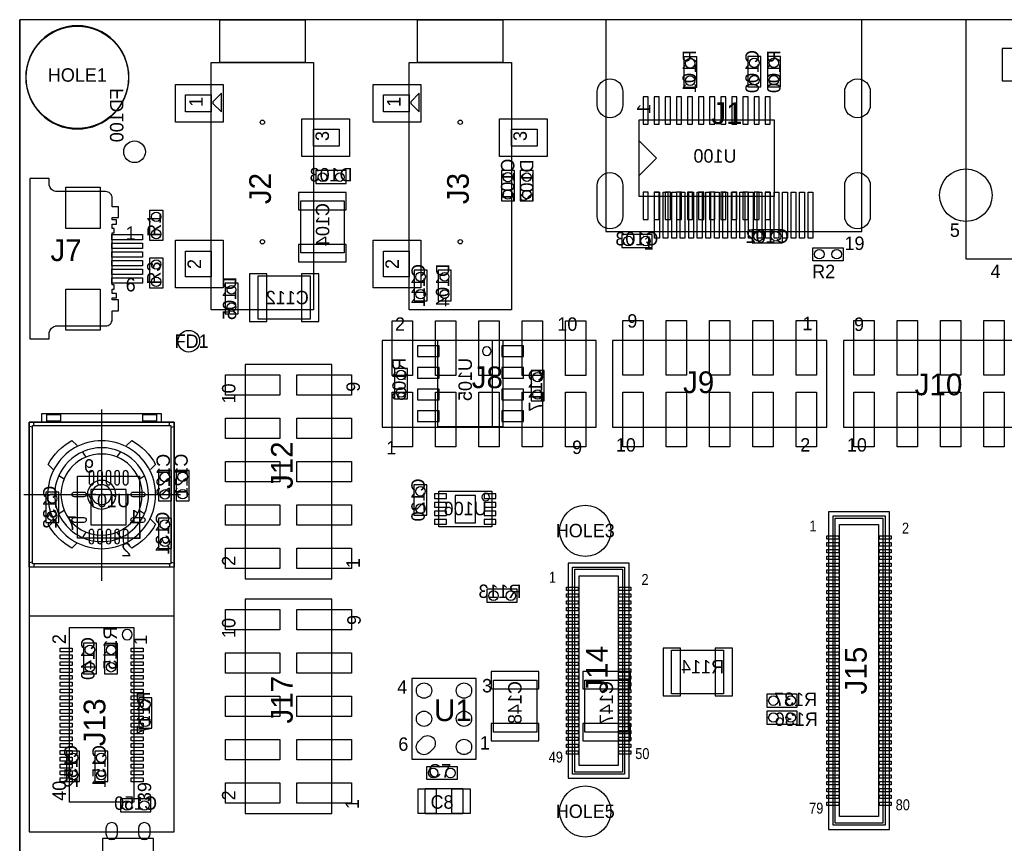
# Model space of a CAD drawing. Extents: x 0 to 123, y 7 to 99.
# Tile 2 of 5: x 0 to 58, y 51 to 99. Entities that reach past the tile are written whole.
import ezdxf
from ezdxf.enums import TextEntityAlignment as Align

# ---------------------------------------------------------------- set-up
doc = ezdxf.new("R2010")
doc.units = 0
for name, color, linetype in [('BG_OUTLINE', 3, 'CONTINUOUS'), ('PG_ASSEMBLY_BOTTOM', 30, 'CONTINUOUS'), ('PG_ASSEMBLY_TOP', 253, 'CONTINUOUS'), ('PIN_BOTTOM', 211, 'CONTINUOUS'), ('PIN_TOP', 152, 'CONTINUOUS'), ('RD_ASSEMBLY_BOTTOM', 2, 'CONTINUOUS'), ('RD_ASSEMBLY_TOP', 2, 'CONTINUOUS')]:
    doc.layers.add(name, color=color, linetype=linetype)

msp = doc.modelspace()

# ---------------------------------------------------------------- linework, layer by layer
at = {"layer": 'BG_OUTLINE'}
msp.add_lwpolyline([(0, 12.402058), (0, 99.430078)], dxfattribs=at)
msp.add_lwpolyline([(0, 12.3952), (118.11, 12.3952), (118.11, 99.42322), (0, 99.42322)], close=True, dxfattribs=at)
at = {"layer": 'PG_ASSEMBLY_BOTTOM'}
for points in [[(39.6748, 95.4786), (39.6748, 97.2566), (38.9128, 97.2566), (38.9128, 95.4786)], [(42.672, 97.282), (42.672, 95.504), (43.434, 95.504), (43.434, 97.282)], [(44.577, 95.504), (44.577, 97.282), (43.815, 97.282), (43.815, 95.504)], [(17.3609, 89.8271), (19.1389, 89.8271), (19.1389, 90.5891), (17.3609, 90.5891)], [(28.2321, 90.5891), (28.2321, 88.8111), (28.9941, 88.8111), (28.9941, 90.5891)], [(29.337, 90.5891), (29.337, 88.8111), (30.099, 88.8111), (30.099, 90.5891)], [(16.4719, 85.7631), (16.4719, 88.8111), (19.0119, 88.8111), (19.0119, 85.7631)], [(35.2806, 86.0806), (37.0586, 86.0806), (37.0586, 86.8426), (35.2806, 86.8426)], [(42.926, 86.36), (44.704, 86.36), (44.704, 87.122), (42.926, 87.122)], [(17.018, 81.8769), (13.97, 81.8769), (13.97, 84.4169), (17.018, 84.4169)], [(23.876, 82.9691), (23.876, 84.7471), (23.114, 84.7471), (23.114, 82.9691)], [(24.5237, 84.7471), (24.5237, 82.9691), (25.2857, 82.9691), (25.2857, 84.7471)], [(12.0396, 83.9851), (12.0396, 82.2071), (12.8016, 82.2071), (12.8016, 83.9851)], [(28.321, 75.569318), (24.511, 75.569318), (24.511, 80.649318), (28.321, 80.649318)], [(21.971, 78.998318), (21.971, 77.220318), (22.733, 77.220318), (22.733, 78.998318)], [(29.972, 78.871318), (29.972, 77.093318), (30.734, 77.093318), (30.734, 78.871318)], [(8.128, 73.016618), (8.128, 71.238618), (8.89, 71.238618), (8.89, 73.016618)], [(9.1694, 73.029318), (9.1694, 71.251318), (9.9314, 71.251318), (9.9314, 73.029318)], [(7.03072, 69.046598), (3.38328, 69.046598), (3.38328, 72.694038), (7.03072, 72.694038)], [(23.86584, 70.404482), (23.86584, 72.182482), (23.10384, 72.182482), (23.10384, 70.404482)], [(2.286, 69.981318), (2.286, 71.759318), (1.524, 71.759318), (1.524, 69.981318)], [(27.6606, 71.809102), (27.6606, 69.711062), (24.5618, 69.711062), (24.5618, 71.809102)], [(8.89, 68.457318), (8.89, 70.235318), (8.128, 70.235318), (8.128, 68.457318)], [(7.0358, 69.389498), (7.0358, 69.041518), (6.68782, 69.041518)], [(29.163518, 66.0654), (27.385518, 66.0654), (27.385518, 65.3034), (29.163518, 65.3034)], [(3.7338, 62.894718), (3.7338, 61.116718), (4.4958, 61.116718), (4.4958, 62.894718)], [(5.7404, 61.1124), (5.7404, 62.8904), (4.9784, 62.8904), (4.9784, 61.1124)], [(41.2496, 59.944), (38.2016, 59.944), (38.2016, 62.484), (41.2496, 62.484)], [(30.3022, 60.7314), (30.3022, 57.6834), (27.7622, 57.6834), (27.7622, 60.7314)], [(35.6616, 60.7314), (35.6616, 57.6834), (33.1216, 57.6834), (33.1216, 60.7314)], [(6.985, 59.694318), (6.985, 57.916318), (7.747, 57.916318), (7.747, 59.694318)], [(45.5676, 59.9186), (43.7896, 59.9186), (43.7896, 59.1566), (45.5676, 59.1566)], [(45.5676, 58.928), (43.7896, 58.928), (43.7896, 58.166), (45.5676, 58.166)], [(2.7432, 56.570118), (2.7432, 54.792118), (3.5052, 54.792118), (3.5052, 56.570118)], [(4.3942, 56.570118), (4.3942, 54.792118), (5.1562, 54.792118), (5.1562, 56.570118)], [(5.9055, 53.014118), (7.6835, 53.014118), (7.6835, 53.776118), (5.9055, 53.776118)], [(7.8486, 51.452018), (4.8514, 51.452018), (4.8514, 49.750218), (7.8486, 49.750218)]]:
    msp.add_lwpolyline(points, close=True, dxfattribs=at)
for points in [[(36.3093, 89.066878), (36.3093, 93.567758)], [(36.3093, 93.567758), (44.2087, 93.567758)], [(44.2087, 93.567758), (44.2087, 89.066878)], [(37.3253, 91.317318), (36.3093, 92.333318)], [(37.3253, 91.317318), (36.3093, 90.301318)], [(44.2087, 89.066878), (36.3093, 89.066878)], [(27.686, 80.649318), (27.686, 75.569318)]]:
    msp.add_lwpolyline(points, dxfattribs=at)
for points in [[(27.6225, 80.014318, 1), (27.1145, 80.014318, 1)], [(27.535886, 71.460106, 1), (27.086514, 71.460058, 1)]]:
    msp.add_lwpolyline(points, format="xyb", close=True, dxfattribs=at)
at = {"layer": 'PG_ASSEMBLY_TOP'}
for points in [[(16.72336, 96.92386), (11.72464, 96.92386), (11.72464, 99.42322), (16.72336, 99.42322)], [(28.31846, 96.92386), (23.31974, 96.92386), (23.31974, 99.42322), (28.31846, 99.42322)], [(49.349152, 99.42322), (34.348928, 99.42322), (34.348928, 87.023448), (49.349152, 87.023448)], [(68.59524, 99.430078), (55.44312, 99.430078), (55.44312, 85.429598), (68.59524, 85.429598)], [(17.22374, 82.423), (11.22426, 82.423), (11.22426, 96.92386), (17.22374, 96.92386)], [(28.81884, 82.423), (22.81936, 82.423), (22.81936, 96.92386), (28.81884, 96.92386)], [(11.22426, 94.02318), (9.72312, 94.02318), (9.72312, 95.02394), (11.22426, 95.02394)], [(11.8237, 94.02318), (11.8237, 95.123), (11.32332, 94.62262), (11.32332, 94.52356)], [(22.81936, 94.02318), (21.31822, 94.02318), (21.31822, 95.02394), (22.81936, 95.02394)], [(23.4188, 94.02318), (23.4188, 95.123), (22.91842, 94.62262), (22.91842, 94.52356)], [(18.72488, 92.0242), (17.22374, 92.0242), (17.22374, 93.02496), (18.72488, 93.02496)], [(30.31998, 92.0242), (28.81884, 92.0242), (28.81884, 93.02496), (30.31998, 93.02496)], [(7.62, 86.487), (7.62, 88.265), (8.382, 88.265), (8.382, 86.487)], [(46.482, 86.072218), (48.26, 86.072218), (48.26, 85.310218), (46.482, 85.310218)], [(8.382, 85.471), (8.382, 83.693), (7.62, 83.693), (7.62, 85.471)], [(11.22426, 84.37372), (9.72312, 84.37372), (9.72312, 85.87486), (11.22426, 85.87486)], [(22.81936, 84.37372), (21.31822, 84.37372), (21.31822, 85.87486), (22.81936, 85.87486)], [(21.2344, 75.556618), (33.782, 75.556618), (33.782, 80.636618), (21.2344, 80.636618)], [(47.2948, 80.645), (34.7472, 80.645), (34.7472, 75.565), (47.2948, 75.565)], [(60.833, 80.645), (48.2854, 80.645), (48.2854, 75.565), (60.833, 75.565)], [(18.288, 66.675), (18.288, 79.2226), (13.208, 79.2226), (13.208, 66.675)], [(1.30048, 76.352654), (8.30072, 76.352654), (8.30072, 75.852782), (1.30048, 75.852782)], [(1.588008, 76.302616), (2.388108, 76.302616), (2.388108, 75.90282), (1.588008, 75.90282)], [(7.213092, 76.302616), (8.013192, 76.302616), (8.013192, 75.90282), (7.213092, 75.90282)], [(0.550672, 75.852782), (9.050528, 75.852782), (9.050528, 67.352672), (0.550672, 67.352672)], [(9.050528, 51.852576), (9.050528, 75.852782), (0.550672, 75.852782), (0.550672, 51.852576)], [(47.399448, 70.596252), (47.399448, 51.99634), (50.979324, 51.99634), (50.979324, 70.596252)], [(50.713386, 70.360286), (50.713386, 52.232306), (47.665386, 52.232306), (47.665386, 70.360286)], [(50.332386, 69.852286), (50.332386, 52.740306), (48.046386, 52.740306), (48.046386, 69.852286)], [(32.136588, 67.592702), (32.136588, 54.992778), (35.716464, 54.992778), (35.716464, 67.592702)], [(35.450526, 67.356736), (35.450526, 55.228744), (32.402526, 55.228744), (32.402526, 67.356736)], [(35.069526, 66.848736), (35.069526, 55.736744), (32.783526, 55.736744), (32.783526, 66.848736)], [(18.288, 52.9336), (18.288, 65.4812), (13.208, 65.4812), (13.208, 52.9336)], [(2.920492, 63.812674), (6.680708, 63.812674), (6.680708, 53.59273), (2.920492, 53.59273)], [(22.987, 60.834778), (22.987, 56.115458), (26.7462, 56.115458), (26.7462, 60.834778)], [(25.6286, 54.919118), (23.8506, 54.919118), (23.8506, 55.681118), (25.6286, 55.681118)], [(23.7617, 54.398418), (25.9715, 54.398418), (25.9715, 52.899818), (23.7617, 52.899818)]]:
    msp.add_lwpolyline(points, close=True, dxfattribs=at)
for points in [[(6.40334, 96.051878, 1), (0.35306, 96.051878, 1)], [(0.59182, 90.123518), (0.59182, 80.725518), (1.73482, 80.725518), (1.73482, 81.106518, -0.333333), (2.11582, 81.487518), (5.03682, 81.487518, 0.414214), (5.41782, 81.868518), (5.41782, 82.376518), (5.79882, 82.376518), (5.79882, 83.011518), (5.41782, 83.011518), (5.41782, 83.138518), (5.67182, 83.138518), (5.67182, 83.392518), (5.41782, 83.392518), (5.41782, 83.646518), (5.54482, 83.646518), (5.54482, 83.900518), (5.41782, 83.900518), (5.41782, 86.948518), (5.54482, 86.948518), (5.54482, 87.202518), (5.41782, 87.202518), (5.41782, 87.456518), (5.67182, 87.456518), (5.67182, 87.710518), (5.41782, 87.710518), (5.41782, 87.837518), (5.79882, 87.837518), (5.79882, 88.472518), (5.41782, 88.472518), (5.41782, 88.980518, 0.414214), (5.03682, 89.361518), (2.11582, 89.361518, -0.333333), (1.73482, 89.742518), (1.73482, 90.123518)], [(7.963916, 71.6026, 1), (1.637284, 71.602804, 1)], [(7.550404, 71.6026, 1), (2.050796, 71.602804, 1)], [(7.181088, 71.6026, 1), (2.420112, 71.602804, 1)], [(5.639308, 71.6026, 1), (3.961892, 71.602804, 1)], [(5.384546, 71.6026, 1), (4.216654, 71.602804, 1)], [(6.600444, 63.402718, 1), (6.000756, 63.402686, 1)]]:
    msp.add_lwpolyline(points, format="xyb", close=True, dxfattribs=at)
for points in [[(4.8006, 76.584302), (4.8006, 66.563748)], [(0.75057, 75.552808), (0.550672, 75.602592)], [(0.75057, 67.552824), (0.75057, 75.65263)], [(0.75057, 75.65263), (8.85063, 75.65263)], [(0.850646, 75.65263), (0.800608, 75.852782)], [(8.750554, 75.65263), (8.800592, 75.852782)], [(8.85063, 75.65263), (8.85063, 67.552824)], [(8.85063, 75.552808), (9.050528, 75.602592)], [(3.900678, 73.802748), (3.700526, 74.102722)], [(5.700522, 73.802748), (5.900674, 74.102722)], [(2.600706, 72.502776), (2.300478, 72.702674)], [(7.000494, 72.502776), (7.300722, 72.702674)], [(9.42213, 71.6026), (0.233172, 71.6026)], [(2.300478, 70.50278), (2.600706, 70.702678)], [(7.000494, 70.702678), (7.300722, 70.50278)], [(50.586386, 70.233286), (50.586386, 52.359306), (47.792386, 52.359306), (47.792386, 70.233286), (50.586386, 70.233286), (50.586386, 70.106286)], [(3.700526, 69.102732), (3.900678, 69.402706)], [(5.700522, 69.402706), (5.900674, 69.102732)], [(0.75057, 67.652646), (0.550672, 67.602608)], [(8.85063, 67.552824), (0.75057, 67.552824)], [(0.850646, 67.552824), (0.800608, 67.352672)], [(8.750554, 67.552824), (8.800592, 67.352672)], [(8.85063, 67.652646), (9.050528, 67.602608)], [(35.323526, 67.229736), (35.323526, 55.355744), (32.529526, 55.355744), (32.529526, 67.229736), (35.323526, 67.229736), (35.323526, 67.102736)], [(0.550672, 64.502792), (9.050528, 64.502792)]]:
    msp.add_lwpolyline(points, dxfattribs=at)
for points in [[(1.964182, 73.074784), (1.664208, 73.374758, -0.145777), (3.064256, 74.774806), (3.36423, 74.474832)], [(6.264148, 74.474832), (6.564122, 74.774806, -0.145778), (7.96417, 73.374758), (7.664196, 73.074784)], [(3.36423, 68.774818), (3.064256, 68.474844, -0.145778), (1.664208, 69.874892), (1.964182, 70.174866)], [(7.664196, 70.174866), (7.96417, 69.874892, -0.145779), (6.564122, 68.474844), (6.264148, 68.774818)]]:
    msp.add_lwpolyline(points, format="xyb", dxfattribs=at)
at = {"layer": 'PIN_BOTTOM'}
for points in [[(57.57799, 95.84182), (59.30773, 95.84182), (59.30773, 97.74174), (57.57799, 97.74174)], [(36.83508, 94.916498), (36.53536, 94.916498), (36.53536, 93.316298), (36.83508, 93.316298)], [(37.48532, 94.916498), (37.1856, 94.916498), (37.1856, 93.316298), (37.48532, 93.316298)], [(38.13302, 94.916498), (37.8333, 94.916498), (37.8333, 93.316298), (38.13302, 93.316298)], [(38.78326, 94.916498), (38.48354, 94.916498), (38.48354, 93.316298), (38.78326, 93.316298)], [(39.4335, 94.916498), (39.13378, 94.916498), (39.13378, 93.316298), (39.4335, 93.316298)], [(40.08374, 94.916498), (39.78402, 94.916498), (39.78402, 93.316298), (40.08374, 93.316298)], [(40.73398, 94.916498), (40.43426, 94.916498), (40.43426, 93.316298), (40.73398, 93.316298)], [(41.38422, 94.916498), (41.0845, 94.916498), (41.0845, 93.316298), (41.38422, 93.316298)], [(42.03446, 94.916498), (41.73474, 94.916498), (41.73474, 93.316298), (42.03446, 93.316298)], [(42.6847, 94.916498), (42.38498, 94.916498), (42.38498, 93.316298), (42.6847, 93.316298)], [(43.33494, 94.916498), (43.03522, 94.916498), (43.03522, 93.316298), (43.33494, 93.316298)], [(43.98264, 94.916498), (43.68292, 94.916498), (43.68292, 93.316298), (43.98264, 93.316298)], [(16.3449, 88.2904), (19.1389, 88.2904), (19.1389, 89.3064), (16.3449, 89.3064)], [(36.83508, 89.318338), (36.53536, 89.318338), (36.53536, 87.718138), (36.83508, 87.718138)], [(37.48532, 89.318338), (37.1856, 89.318338), (37.1856, 87.718138), (37.48532, 87.718138)], [(38.13302, 89.318338), (37.8333, 89.318338), (37.8333, 87.718138), (38.13302, 87.718138)], [(38.78326, 89.318338), (38.48354, 89.318338), (38.48354, 87.718138), (38.78326, 87.718138)], [(39.4335, 89.318338), (39.13378, 89.318338), (39.13378, 87.718138), (39.4335, 87.718138)], [(40.08374, 89.318338), (39.78402, 89.318338), (39.78402, 87.718138), (40.08374, 87.718138)], [(40.73398, 89.318338), (40.43426, 89.318338), (40.43426, 87.718138), (40.73398, 87.718138)], [(41.38422, 89.318338), (41.0845, 89.318338), (41.0845, 87.718138), (41.38422, 87.718138)], [(42.03446, 89.318338), (41.73474, 89.318338), (41.73474, 87.718138), (42.03446, 87.718138)], [(42.6847, 89.318338), (42.38498, 89.318338), (42.38498, 87.718138), (42.6847, 87.718138)], [(43.33494, 89.318338), (43.03522, 89.318338), (43.03522, 87.718138), (43.33494, 87.718138)], [(43.98264, 89.318338), (43.68292, 89.318338), (43.68292, 87.718138), (43.98264, 87.718138)], [(16.3449, 85.2424), (19.1389, 85.2424), (19.1389, 86.2584), (16.3449, 86.2584)], [(14.4907, 81.7499), (14.4907, 84.5439), (13.4747, 84.5439), (13.4747, 81.7499)], [(17.5387, 81.7499), (17.5387, 84.5439), (16.5227, 84.5439), (16.5227, 81.7499)], [(24.5745, 79.696818), (24.5745, 80.331818), (23.3045, 80.331818), (23.3045, 79.696818)], [(29.5275, 79.696818), (29.5275, 80.331818), (28.2575, 80.331818), (28.2575, 79.696818)], [(24.5745, 78.426818), (24.5745, 79.061818), (23.3045, 79.061818), (23.3045, 78.426818)], [(29.5275, 78.426818), (29.5275, 79.061818), (28.2575, 79.061818), (28.2575, 78.426818)], [(24.5745, 77.156818), (24.5745, 77.791818), (23.3045, 77.791818), (23.3045, 77.156818)], [(29.5275, 77.156818), (29.5275, 77.791818), (28.2575, 77.791818), (28.2575, 77.156818)], [(24.5745, 75.886818), (24.5745, 76.521818), (23.3045, 76.521818), (23.3045, 75.886818)], [(29.5275, 75.886818), (29.5275, 76.521818), (28.2575, 76.521818), (28.2575, 75.886818)], [(6.2357, 69.841618), (6.2357, 71.899018), (4.1783, 71.899018), (4.1783, 69.841618)], [(25.01138, 71.374762), (25.01138, 71.644002), (24.31034, 71.644002), (24.31034, 71.374762)], [(25.51176, 69.959982), (26.71064, 69.959982), (26.71064, 71.560182), (25.51176, 71.560182)], [(27.91206, 71.374762), (27.91206, 71.644002), (27.21102, 71.644002), (27.21102, 71.374762)], [(25.01138, 70.874382), (25.01138, 71.143622), (24.31034, 71.143622), (24.31034, 70.874382)], [(27.91206, 70.874382), (27.91206, 71.143622), (27.21102, 71.143622), (27.21102, 70.874382)], [(25.01138, 70.376542), (25.01138, 70.645782), (24.31034, 70.645782), (24.31034, 70.376542)], [(27.91206, 70.376542), (27.91206, 70.645782), (27.21102, 70.645782), (27.21102, 70.376542)], [(25.01138, 69.876162), (25.01138, 70.145402), (24.31034, 70.145402), (24.31034, 69.876162)], [(27.91206, 69.876162), (27.91206, 70.145402), (27.21102, 70.145402), (27.21102, 69.876162)], [(38.7223, 59.817), (38.7223, 62.611), (37.7063, 62.611), (37.7063, 59.817)], [(41.7703, 59.817), (41.7703, 62.611), (40.7543, 62.611), (40.7543, 59.817)], [(30.4292, 61.2521), (27.6352, 61.2521), (27.6352, 60.2361), (30.4292, 60.2361)], [(35.7886, 61.2521), (32.9946, 61.2521), (32.9946, 60.2361), (35.7886, 60.2361)], [(30.4292, 58.2041), (27.6352, 58.2041), (27.6352, 57.1881), (30.4292, 57.1881)], [(35.7886, 58.2041), (32.9946, 58.2041), (32.9946, 57.1881), (35.7886, 57.1881)]]:
    msp.add_lwpolyline(points, close=True, dxfattribs=at)
for points in [[(35.349688, 95.21317), (35.349688, 94.43339, -1), (33.848548, 94.43339), (33.848548, 95.21317, -1)], [(49.849532, 95.21317), (49.849532, 94.43339, -1), (48.348392, 94.43339), (48.348392, 95.21317, -1)], [(35.349688, 89.722452), (35.349688, 87.924132, -1), (33.848548, 87.924132), (33.848548, 89.722452, -1)], [(49.849532, 89.722452), (49.849532, 87.924132, -1), (48.348392, 87.924132), (48.348392, 89.722452, -1)], [(4.06654, 72.874378), (4.06654, 72.315578, 1), (4.34594, 72.315578), (4.34594, 72.874378, 1)], [(4.56692, 72.874378), (4.56692, 72.315578, 1), (4.84632, 72.315578), (4.84632, 72.874378, 1)], [(5.0673, 72.874378), (5.0673, 72.315578, 1), (5.3467, 72.315578), (5.3467, 72.874378, 1)], [(5.56768, 72.874378), (5.56768, 72.315578, 1), (5.84708, 72.315578), (5.84708, 72.874378, 1)], [(6.06806, 72.874378), (6.06806, 72.315578, 1), (6.34746, 72.315578), (6.34746, 72.874378, 1)], [(3.76174, 71.479918), (3.20294, 71.479918, -1), (3.20294, 71.759318), (3.76174, 71.759318, -1)], [(7.21106, 71.479918), (6.65226, 71.479918, -1), (6.65226, 71.759318), (7.21106, 71.759318, -1)], [(3.76174, 69.981318), (3.20294, 69.981318, -1), (3.20294, 70.260718), (3.76174, 70.260718, -1)], [(7.21106, 69.981318), (6.65226, 69.981318, -1), (6.65226, 70.260718), (7.21106, 70.260718, -1)], [(4.06654, 69.425058), (4.06654, 68.866258, 1), (4.34594, 68.866258), (4.34594, 69.425058, 1)], [(4.56692, 69.425058), (4.56692, 68.866258, 1), (4.84632, 68.866258), (4.84632, 69.425058, 1)], [(5.0673, 69.425058), (5.0673, 68.866258, 1), (5.3467, 68.866258), (5.3467, 69.425058, 1)], [(5.56768, 69.425058), (5.56768, 68.866258, 1), (5.84708, 68.866258), (5.84708, 69.425058, 1)], [(6.06806, 69.425058), (6.06806, 68.866258, 1), (6.34746, 68.866258), (6.34746, 69.425058, 1)], [(5.0546, 52.048918), (5.0546, 51.744118, 1), (5.7404, 51.744118), (5.7404, 52.048918, 1)], [(6.9596, 52.048918), (6.9596, 51.744118, 1), (7.6454, 51.744118), (7.6454, 52.048918, 1)]]:
    msp.add_lwpolyline(points, format="xyb", close=True, dxfattribs=at)
for centre, radius in [((3.3782, 96.051878), 2.9972), ((39.2938, 96.8756), 0.2794), ((43.053, 96.901), 0.2794), ((44.196, 96.901), 0.2794), ((39.2938, 95.8596), 0.2794), ((43.053, 95.885), 0.2794), ((44.196, 95.885), 0.2794), ((14.224, 93.42374), 0.127), ((25.8191, 93.42374), 0.127), ((6.731, 91.694), 0.635), ((55.4482, 89.148158), 1.5367), ((17.7419, 90.2081), 0.254), ((18.7579, 90.2081), 0.254), ((28.6131, 90.2081), 0.2794), ((29.718, 90.2081), 0.254), ((28.6131, 89.1921), 0.2794), ((29.718, 89.1921), 0.254), ((35.6616, 86.4616), 0.2794), ((36.6776, 86.4616), 0.2794), ((43.307, 86.741), 0.2794), ((44.323, 86.741), 0.2794), ((14.224, 86.4235), 0.127), ((25.8191, 86.4235), 0.127), ((23.495, 84.3661), 0.2794), ((24.9047, 84.3661), 0.254), ((12.4206, 83.6041), 0.254), ((23.495, 83.3501), 0.2794), ((24.9047, 83.3501), 0.254), ((12.4206, 82.5881), 0.254), ((22.352, 78.617318), 0.2794), ((30.353, 78.490318), 0.2794), ((22.352, 77.601318), 0.2794), ((30.353, 77.474318), 0.2794), ((8.509, 72.635618), 0.2794), ((9.5504, 72.648318), 0.2794), ((1.905, 71.378318), 0.2794), ((8.509, 71.619618), 0.2794), ((9.5504, 71.632318), 0.2794), ((23.48484, 71.801482), 0.2794), ((23.48484, 70.785482), 0.2794), ((33.14446, 69.48678), 1.499997), ((1.905, 70.362318), 0.2794), ((8.509, 69.854318), 0.2794), ((8.509, 68.838318), 0.2794), ((27.766518, 65.6844), 0.2794), ((28.782518, 65.6844), 0.2794), ((4.1148, 62.513718), 0.2794), ((5.3594, 62.5094), 0.2794), ((4.1148, 61.497718), 0.2794), ((5.3594, 61.4934), 0.2794), ((7.366, 59.313318), 0.2794), ((44.1706, 59.5376), 0.2794), ((45.1866, 59.5376), 0.2794), ((7.366, 58.297318), 0.2794), ((44.1706, 58.547), 0.2794), ((45.1866, 58.547), 0.2794), ((3.1242, 56.189118), 0.2794), ((4.7752, 56.189118), 0.2794), ((3.1242, 55.173118), 0.2794), ((4.7752, 55.173118), 0.2794), ((33.14446, 53.04282), 1.499997), ((6.2865, 53.395118), 0.2794), ((7.3025, 53.395118), 0.2794)]:
    msp.add_circle(centre, radius, dxfattribs=at)
at = {"layer": 'PIN_TOP'}
for points in [[(57.57799, 95.84182), (59.30773, 95.84182), (59.30773, 97.74174), (57.57799, 97.74174)], [(11.92022, 93.41866), (9.12622, 93.41866), (9.12622, 95.62846), (11.92022, 95.62846)], [(23.51532, 93.41866), (20.72132, 93.41866), (20.72132, 95.62846), (23.51532, 95.62846)], [(19.32178, 91.41968), (16.52778, 91.41968), (16.52778, 93.62948), (19.32178, 93.62948)], [(30.91688, 91.41968), (28.12288, 91.41968), (28.12288, 93.62948), (30.91688, 93.62948)], [(2.70764, 87.202518), (2.70764, 89.615518), (4.71424, 89.615518), (4.71424, 87.202518)], [(37.488622, 89.323418), (37.488622, 86.623398), (37.209222, 86.623398), (37.209222, 89.323418)], [(37.988748, 89.323418), (37.988748, 86.623398), (37.709348, 86.623398), (37.709348, 89.323418)], [(38.48862, 89.323418), (38.48862, 86.623398), (38.20922, 86.623398), (38.20922, 89.323418)], [(38.988746, 89.323418), (38.988746, 86.623398), (38.709346, 86.623398), (38.709346, 89.323418)], [(39.488618, 89.323418), (39.488618, 86.623398), (39.209218, 86.623398), (39.209218, 89.323418)], [(39.988744, 89.323418), (39.988744, 86.623398), (39.709344, 86.623398), (39.709344, 89.323418)], [(40.488616, 89.323418), (40.488616, 86.623398), (40.209216, 86.623398), (40.209216, 89.323418)], [(40.988742, 89.323418), (40.988742, 86.623398), (40.709342, 86.623398), (40.709342, 89.323418)], [(41.488614, 89.323418), (41.488614, 86.623398), (41.209214, 86.623398), (41.209214, 89.323418)], [(41.98874, 89.323418), (41.98874, 86.623398), (41.70934, 86.623398), (41.70934, 89.323418)], [(42.488866, 89.323418), (42.488866, 86.623398), (42.209466, 86.623398), (42.209466, 89.323418)], [(42.988738, 89.323418), (42.988738, 86.623398), (42.709338, 86.623398), (42.709338, 89.323418)], [(43.488864, 89.323418), (43.488864, 86.623398), (43.209464, 86.623398), (43.209464, 89.323418)], [(43.988736, 89.323418), (43.988736, 86.623398), (43.709336, 86.623398), (43.709336, 89.323418)], [(44.488862, 89.323418), (44.488862, 86.623398), (44.209462, 86.623398), (44.209462, 89.323418)], [(44.988734, 89.323418), (44.988734, 86.623398), (44.709334, 86.623398), (44.709334, 89.323418)], [(45.48886, 89.323418), (45.48886, 86.623398), (45.20946, 86.623398), (45.20946, 89.323418)], [(45.988732, 89.323418), (45.988732, 86.623398), (45.709332, 86.623398), (45.709332, 89.323418)], [(46.488858, 89.323418), (46.488858, 86.623398), (46.209458, 86.623398), (46.209458, 89.323418)], [(5.40004, 86.846918), (7.20344, 86.846918), (7.20344, 86.542118), (5.40004, 86.542118)], [(5.40004, 86.338918), (7.20344, 86.338918), (7.20344, 86.034118), (5.40004, 86.034118)], [(11.92022, 83.72602), (9.12622, 83.72602), (9.12622, 86.52002), (11.92022, 86.52002)], [(23.51532, 83.72602), (20.72132, 83.72602), (20.72132, 86.52002), (23.51532, 86.52002)], [(5.40004, 85.830918), (7.20344, 85.830918), (7.20344, 85.526118), (5.40004, 85.526118)], [(5.40004, 85.322918), (7.20344, 85.322918), (7.20344, 85.018118), (5.40004, 85.018118)], [(5.40004, 84.814918), (7.20344, 84.814918), (7.20344, 84.510118), (5.40004, 84.510118)], [(5.40004, 84.306918), (7.20344, 84.306918), (7.20344, 84.002118), (5.40004, 84.002118)], [(4.71424, 83.646518), (4.71424, 81.233518), (2.70764, 81.233518), (2.70764, 83.646518)], [(21.8313, 78.591918), (21.8313, 81.792318), (23.0251, 81.792318), (23.0251, 78.591918)], [(24.3713, 78.591918), (24.3713, 81.792318), (25.5651, 81.792318), (25.5651, 78.591918)], [(26.9113, 78.591918), (26.9113, 81.792318), (28.1051, 81.792318), (28.1051, 78.591918)], [(29.4513, 78.591918), (29.4513, 81.792318), (30.6451, 81.792318), (30.6451, 78.591918)], [(31.9913, 78.591918), (31.9913, 81.792318), (33.1851, 81.792318), (33.1851, 78.591918)], [(36.5379, 81.8007), (36.5379, 78.6003), (35.3441, 78.6003), (35.3441, 81.8007)], [(39.0779, 81.8007), (39.0779, 78.6003), (37.8841, 78.6003), (37.8841, 81.8007)], [(41.6179, 81.8007), (41.6179, 78.6003), (40.4241, 78.6003), (40.4241, 81.8007)], [(44.1579, 81.8007), (44.1579, 78.6003), (42.9641, 78.6003), (42.9641, 81.8007)], [(46.6979, 81.8007), (46.6979, 78.6003), (45.5041, 78.6003), (45.5041, 81.8007)], [(50.0761, 81.8007), (50.0761, 78.6003), (48.8823, 78.6003), (48.8823, 81.8007)], [(52.6161, 81.8007), (52.6161, 78.6003), (51.4223, 78.6003), (51.4223, 81.8007)], [(55.1561, 81.8007), (55.1561, 78.6003), (53.9623, 78.6003), (53.9623, 81.8007)], [(57.6961, 81.8007), (57.6961, 78.6003), (56.5023, 78.6003), (56.5023, 81.8007)], [(15.2527, 77.4319), (12.0523, 77.4319), (12.0523, 78.6257), (15.2527, 78.6257)], [(19.4437, 77.4319), (16.2433, 77.4319), (16.2433, 78.6257), (19.4437, 78.6257)], [(21.8313, 74.400918), (21.8313, 77.601318), (23.0251, 77.601318), (23.0251, 74.400918)], [(24.3713, 74.400918), (24.3713, 77.601318), (25.5651, 77.601318), (25.5651, 74.400918)], [(26.9113, 74.400918), (26.9113, 77.601318), (28.1051, 77.601318), (28.1051, 74.400918)], [(29.4513, 74.400918), (29.4513, 77.601318), (30.6451, 77.601318), (30.6451, 74.400918)], [(31.9913, 74.400918), (31.9913, 77.601318), (33.1851, 77.601318), (33.1851, 74.400918)], [(36.5379, 77.6097), (36.5379, 74.4093), (35.3441, 74.4093), (35.3441, 77.6097)], [(39.0779, 77.6097), (39.0779, 74.4093), (37.8841, 74.4093), (37.8841, 77.6097)], [(41.6179, 77.6097), (41.6179, 74.4093), (40.4241, 74.4093), (40.4241, 77.6097)], [(44.1579, 77.6097), (44.1579, 74.4093), (42.9641, 74.4093), (42.9641, 77.6097)], [(46.6979, 77.6097), (46.6979, 74.4093), (45.5041, 74.4093), (45.5041, 77.6097)], [(50.0761, 77.6097), (50.0761, 74.4093), (48.8823, 74.4093), (48.8823, 77.6097)], [(52.6161, 77.6097), (52.6161, 74.4093), (51.4223, 74.4093), (51.4223, 77.6097)], [(55.1561, 77.6097), (55.1561, 74.4093), (53.9623, 74.4093), (53.9623, 77.6097)], [(57.6961, 77.6097), (57.6961, 74.4093), (56.5023, 74.4093), (56.5023, 77.6097)], [(15.2527, 74.8919), (12.0523, 74.8919), (12.0523, 76.0857), (15.2527, 76.0857)], [(19.4437, 74.8919), (16.2433, 74.8919), (16.2433, 76.0857), (19.4437, 76.0857)], [(15.2527, 72.3519), (12.0523, 72.3519), (12.0523, 73.5457), (15.2527, 73.5457)], [(19.4437, 72.3519), (16.2433, 72.3519), (16.2433, 73.5457), (19.4437, 73.5457)], [(15.2527, 69.8119), (12.0523, 69.8119), (12.0523, 71.0057), (15.2527, 71.0057)], [(19.4437, 69.8119), (16.2433, 69.8119), (16.2433, 71.0057), (19.4437, 71.0057)], [(47.299372, 69.196331), (47.999396, 69.196331), (47.999396, 68.996433), (47.299372, 68.996433)], [(47.299372, 68.796281), (47.999396, 68.796281), (47.999396, 68.596383), (47.299372, 68.596383)], [(50.379376, 69.196331), (51.0794, 69.196331), (51.0794, 68.996433), (50.379376, 68.996433)], [(50.379376, 68.796281), (51.0794, 68.796281), (51.0794, 68.596383), (50.379376, 68.596383)], [(15.2527, 67.2719), (12.0523, 67.2719), (12.0523, 68.4657), (15.2527, 68.4657)], [(19.4437, 67.2719), (16.2433, 67.2719), (16.2433, 68.4657), (19.4437, 68.4657)], [(47.299372, 68.396231), (47.999396, 68.396231), (47.999396, 68.196333), (47.299372, 68.196333)], [(50.379376, 68.396231), (51.0794, 68.396231), (51.0794, 68.196333), (50.379376, 68.196333)], [(47.299372, 67.996181), (47.999396, 67.996181), (47.999396, 67.796283), (47.299372, 67.796283)], [(47.299372, 67.596131), (47.999396, 67.596131), (47.999396, 67.396233), (47.299372, 67.396233)], [(50.379376, 67.996181), (51.0794, 67.996181), (51.0794, 67.796283), (50.379376, 67.796283)], [(50.379376, 67.596131), (51.0794, 67.596131), (51.0794, 67.396233), (50.379376, 67.396233)], [(47.299372, 67.196335), (47.999396, 67.196335), (47.999396, 66.996437), (47.299372, 66.996437)], [(50.379376, 67.196335), (51.0794, 67.196335), (51.0794, 66.996437), (50.379376, 66.996437)], [(47.299372, 66.796285), (47.999396, 66.796285), (47.999396, 66.596387), (47.299372, 66.596387)], [(47.299372, 66.396235), (47.999396, 66.396235), (47.999396, 66.196337), (47.299372, 66.196337)], [(50.379376, 66.796285), (51.0794, 66.796285), (51.0794, 66.596387), (50.379376, 66.596387)], [(50.379376, 66.396235), (51.0794, 66.396235), (51.0794, 66.196337), (50.379376, 66.196337)], [(32.036512, 66.192781), (32.736536, 66.192781), (32.736536, 65.992883), (32.036512, 65.992883)], [(32.036512, 65.792731), (32.736536, 65.792731), (32.736536, 65.592833), (32.036512, 65.592833)], [(35.116516, 66.192781), (35.81654, 66.192781), (35.81654, 65.992883), (35.116516, 65.992883)], [(35.116516, 65.792731), (35.81654, 65.792731), (35.81654, 65.592833), (35.116516, 65.592833)], [(47.299372, 65.996185), (47.999396, 65.996185), (47.999396, 65.796287), (47.299372, 65.796287)], [(50.379376, 65.996185), (51.0794, 65.996185), (51.0794, 65.796287), (50.379376, 65.796287)], [(32.036512, 65.392681), (32.736536, 65.392681), (32.736536, 65.192783), (32.036512, 65.192783)], [(35.116516, 65.392681), (35.81654, 65.392681), (35.81654, 65.192783), (35.116516, 65.192783)], [(47.299372, 65.596135), (47.999396, 65.596135), (47.999396, 65.396237), (47.299372, 65.396237)], [(50.379376, 65.596135), (51.0794, 65.596135), (51.0794, 65.396237), (50.379376, 65.396237)], [(15.2527, 63.6905), (12.0523, 63.6905), (12.0523, 64.8843), (15.2527, 64.8843)], [(19.4437, 63.6905), (16.2433, 63.6905), (16.2433, 64.8843), (19.4437, 64.8843)], [(32.036512, 64.992631), (32.736536, 64.992631), (32.736536, 64.792733), (32.036512, 64.792733)], [(35.116516, 64.992631), (35.81654, 64.992631), (35.81654, 64.792733), (35.116516, 64.792733)], [(47.299372, 65.196339), (47.999396, 65.196339), (47.999396, 64.996441), (47.299372, 64.996441)], [(47.299372, 64.796289), (47.999396, 64.796289), (47.999396, 64.596391), (47.299372, 64.596391)], [(50.379376, 65.196339), (51.0794, 65.196339), (51.0794, 64.996441), (50.379376, 64.996441)], [(50.379376, 64.796289), (51.0794, 64.796289), (51.0794, 64.596391), (50.379376, 64.596391)], [(32.036512, 64.592581), (32.736536, 64.592581), (32.736536, 64.392683), (32.036512, 64.392683)], [(32.036512, 64.192785), (32.736536, 64.192785), (32.736536, 63.992887), (32.036512, 63.992887)], [(35.116516, 64.592581), (35.81654, 64.592581), (35.81654, 64.392683), (35.116516, 64.392683)], [(35.116516, 64.192785), (35.81654, 64.192785), (35.81654, 63.992887), (35.116516, 63.992887)], [(47.299372, 64.396239), (47.999396, 64.396239), (47.999396, 64.196341), (47.299372, 64.196341)], [(50.379376, 64.396239), (51.0794, 64.396239), (51.0794, 64.196341), (50.379376, 64.196341)], [(32.036512, 63.792735), (32.736536, 63.792735), (32.736536, 63.592837), (32.036512, 63.592837)], [(35.116516, 63.792735), (35.81654, 63.792735), (35.81654, 63.592837), (35.116516, 63.592837)], [(47.299372, 63.996189), (47.999396, 63.996189), (47.999396, 63.796291), (47.299372, 63.796291)], [(47.299372, 63.596139), (47.999396, 63.596139), (47.999396, 63.396241), (47.299372, 63.396241)], [(50.379376, 63.996189), (51.0794, 63.996189), (51.0794, 63.796291), (50.379376, 63.796291)], [(50.379376, 63.596139), (51.0794, 63.596139), (51.0794, 63.396241), (50.379376, 63.396241)], [(32.036512, 63.392685), (32.736536, 63.392685), (32.736536, 63.192787), (32.036512, 63.192787)], [(32.036512, 62.992635), (32.736536, 62.992635), (32.736536, 62.792737), (32.036512, 62.792737)], [(35.116516, 63.392685), (35.81654, 63.392685), (35.81654, 63.192787), (35.116516, 63.192787)], [(35.116516, 62.992635), (35.81654, 62.992635), (35.81654, 62.792737), (35.116516, 62.792737)], [(47.299372, 63.196343), (47.999396, 63.196343), (47.999396, 62.996445), (47.299372, 62.996445)], [(50.379376, 63.196343), (51.0794, 63.196343), (51.0794, 62.996445), (50.379376, 62.996445)], [(2.370582, 62.617858), (3.070606, 62.617858), (3.070606, 62.387734), (2.370582, 62.387734)], [(6.530594, 62.617858), (7.230618, 62.617858), (7.230618, 62.387734), (6.530594, 62.387734)], [(15.2527, 61.1505), (12.0523, 61.1505), (12.0523, 62.3443), (15.2527, 62.3443)], [(19.4437, 61.1505), (16.2433, 61.1505), (16.2433, 62.3443), (19.4437, 62.3443)], [(32.036512, 62.592585), (32.736536, 62.592585), (32.736536, 62.392687), (32.036512, 62.392687)], [(35.116516, 62.592585), (35.81654, 62.592585), (35.81654, 62.392687), (35.116516, 62.392687)], [(47.299372, 62.796293), (47.999396, 62.796293), (47.999396, 62.596395), (47.299372, 62.596395)], [(47.299372, 62.396243), (47.999396, 62.396243), (47.999396, 62.196345), (47.299372, 62.196345)], [(50.379376, 62.796293), (51.0794, 62.796293), (51.0794, 62.596395), (50.379376, 62.596395)], [(50.379376, 62.396243), (51.0794, 62.396243), (51.0794, 62.196345), (50.379376, 62.196345)], [(2.370582, 62.217808), (3.070606, 62.217808), (3.070606, 61.987684), (2.370582, 61.987684)], [(2.370582, 61.817758), (3.070606, 61.817758), (3.070606, 61.587634), (2.370582, 61.587634)], [(6.530594, 62.217808), (7.230618, 62.217808), (7.230618, 61.987684), (6.530594, 61.987684)], [(6.530594, 61.817758), (7.230618, 61.817758), (7.230618, 61.587634), (6.530594, 61.587634)], [(32.036512, 62.192789), (32.736536, 62.192789), (32.736536, 61.992891), (32.036512, 61.992891)], [(32.036512, 61.792739), (32.736536, 61.792739), (32.736536, 61.592841), (32.036512, 61.592841)], [(35.116516, 62.192789), (35.81654, 62.192789), (35.81654, 61.992891), (35.116516, 61.992891)], [(35.116516, 61.792739), (35.81654, 61.792739), (35.81654, 61.592841), (35.116516, 61.592841)], [(47.299372, 61.996193), (47.999396, 61.996193), (47.999396, 61.796295), (47.299372, 61.796295)], [(50.379376, 61.996193), (51.0794, 61.996193), (51.0794, 61.796295), (50.379376, 61.796295)], [(2.370582, 61.417708), (3.070606, 61.417708), (3.070606, 61.187584), (2.370582, 61.187584)], [(6.530594, 61.417708), (7.230618, 61.417708), (7.230618, 61.187584), (6.530594, 61.187584)], [(32.036512, 61.392689), (32.736536, 61.392689), (32.736536, 61.192791), (32.036512, 61.192791)], [(35.116516, 61.392689), (35.81654, 61.392689), (35.81654, 61.192791), (35.116516, 61.192791)], [(47.299372, 61.596143), (47.999396, 61.596143), (47.999396, 61.396245), (47.299372, 61.396245)], [(47.299372, 61.196347), (47.999396, 61.196347), (47.999396, 60.996449), (47.299372, 60.996449)], [(50.379376, 61.596143), (51.0794, 61.596143), (51.0794, 61.396245), (50.379376, 61.396245)], [(50.379376, 61.196347), (51.0794, 61.196347), (51.0794, 60.996449), (50.379376, 60.996449)], [(2.370582, 61.017658), (3.070606, 61.017658), (3.070606, 60.787534), (2.370582, 60.787534)], [(2.370582, 60.617862), (3.070606, 60.617862), (3.070606, 60.387738), (2.370582, 60.387738)], [(6.530594, 61.017658), (7.230618, 61.017658), (7.230618, 60.787534), (6.530594, 60.787534)], [(6.530594, 60.617862), (7.230618, 60.617862), (7.230618, 60.387738), (6.530594, 60.387738)], [(32.036512, 60.992639), (32.736536, 60.992639), (32.736536, 60.792741), (32.036512, 60.792741)], [(32.036512, 60.592589), (32.736536, 60.592589), (32.736536, 60.392691), (32.036512, 60.392691)], [(35.116516, 60.992639), (35.81654, 60.992639), (35.81654, 60.792741), (35.116516, 60.792741)], [(35.116516, 60.592589), (35.81654, 60.592589), (35.81654, 60.392691), (35.116516, 60.392691)], [(47.299372, 60.796297), (47.999396, 60.796297), (47.999396, 60.596399), (47.299372, 60.596399)], [(50.379376, 60.796297), (51.0794, 60.796297), (51.0794, 60.596399), (50.379376, 60.596399)], [(2.370582, 60.217812), (3.070606, 60.217812), (3.070606, 59.987688), (2.370582, 59.987688)], [(6.530594, 60.217812), (7.230618, 60.217812), (7.230618, 59.987688), (6.530594, 59.987688)], [(32.036512, 60.192793), (32.736536, 60.192793), (32.736536, 59.992895), (32.036512, 59.992895)], [(35.116516, 60.192793), (35.81654, 60.192793), (35.81654, 59.992895), (35.116516, 59.992895)], [(47.299372, 60.396247), (47.999396, 60.396247), (47.999396, 60.196349), (47.299372, 60.196349)], [(50.379376, 60.396247), (51.0794, 60.396247), (51.0794, 60.196349), (50.379376, 60.196349)], [(2.370582, 59.817762), (3.070606, 59.817762), (3.070606, 59.587638), (2.370582, 59.587638)], [(6.530594, 59.817762), (7.230618, 59.817762), (7.230618, 59.587638), (6.530594, 59.587638)], [(15.2527, 58.6105), (12.0523, 58.6105), (12.0523, 59.8043), (15.2527, 59.8043)], [(19.4437, 58.6105), (16.2433, 58.6105), (16.2433, 59.8043), (19.4437, 59.8043)], [(32.036512, 59.792743), (32.736536, 59.792743), (32.736536, 59.592845), (32.036512, 59.592845)], [(35.116516, 59.792743), (35.81654, 59.792743), (35.81654, 59.592845), (35.116516, 59.592845)], [(47.299372, 59.996197), (47.999396, 59.996197), (47.999396, 59.796299), (47.299372, 59.796299)], [(47.299372, 59.596147), (47.999396, 59.596147), (47.999396, 59.396249), (47.299372, 59.396249)], [(50.379376, 59.996197), (51.0794, 59.996197), (51.0794, 59.796299), (50.379376, 59.796299)], [(50.379376, 59.596147), (51.0794, 59.596147), (51.0794, 59.396249), (50.379376, 59.396249)], [(2.370582, 59.417712), (3.070606, 59.417712), (3.070606, 59.187588), (2.370582, 59.187588)], [(2.370582, 59.017662), (3.070606, 59.017662), (3.070606, 58.787538), (2.370582, 58.787538)], [(6.530594, 59.417712), (7.230618, 59.417712), (7.230618, 59.187588), (6.530594, 59.187588)], [(6.530594, 59.017662), (7.230618, 59.017662), (7.230618, 58.787538), (6.530594, 58.787538)], [(32.036512, 59.392693), (32.736536, 59.392693), (32.736536, 59.192795), (32.036512, 59.192795)], [(32.036512, 58.992643), (32.736536, 58.992643), (32.736536, 58.792745), (32.036512, 58.792745)], [(35.116516, 59.392693), (35.81654, 59.392693), (35.81654, 59.192795), (35.116516, 59.192795)], [(35.116516, 58.992643), (35.81654, 58.992643), (35.81654, 58.792745), (35.116516, 58.792745)], [(47.299372, 59.196351), (47.999396, 59.196351), (47.999396, 58.996453), (47.299372, 58.996453)], [(50.379376, 59.196351), (51.0794, 59.196351), (51.0794, 58.996453), (50.379376, 58.996453)], [(2.370582, 58.617866), (3.070606, 58.617866), (3.070606, 58.387742), (2.370582, 58.387742)], [(6.530594, 58.617866), (7.230618, 58.617866), (7.230618, 58.387742), (6.530594, 58.387742)], [(32.036512, 58.592593), (32.736536, 58.592593), (32.736536, 58.392695), (32.036512, 58.392695)], [(35.116516, 58.592593), (35.81654, 58.592593), (35.81654, 58.392695), (35.116516, 58.392695)], [(47.299372, 58.796301), (47.999396, 58.796301), (47.999396, 58.596403), (47.299372, 58.596403)], [(47.299372, 58.396251), (47.999396, 58.396251), (47.999396, 58.196353), (47.299372, 58.196353)], [(50.379376, 58.796301), (51.0794, 58.796301), (51.0794, 58.596403), (50.379376, 58.596403)], [(50.379376, 58.396251), (51.0794, 58.396251), (51.0794, 58.196353), (50.379376, 58.196353)], [(2.370582, 58.217816), (3.070606, 58.217816), (3.070606, 57.987692), (2.370582, 57.987692)], [(2.370582, 57.817766), (3.070606, 57.817766), (3.070606, 57.587642), (2.370582, 57.587642)], [(6.530594, 58.217816), (7.230618, 58.217816), (7.230618, 57.987692), (6.530594, 57.987692)], [(6.530594, 57.817766), (7.230618, 57.817766), (7.230618, 57.587642), (6.530594, 57.587642)], [(32.036512, 58.192797), (32.736536, 58.192797), (32.736536, 57.992899), (32.036512, 57.992899)], [(32.036512, 57.792747), (32.736536, 57.792747), (32.736536, 57.592849), (32.036512, 57.592849)], [(35.116516, 58.192797), (35.81654, 58.192797), (35.81654, 57.992899), (35.116516, 57.992899)], [(35.116516, 57.792747), (35.81654, 57.792747), (35.81654, 57.592849), (35.116516, 57.592849)], [(47.299372, 57.996201), (47.999396, 57.996201), (47.999396, 57.796303), (47.299372, 57.796303)], [(50.379376, 57.996201), (51.0794, 57.996201), (51.0794, 57.796303), (50.379376, 57.796303)], [(2.370582, 57.417716), (3.070606, 57.417716), (3.070606, 57.187592), (2.370582, 57.187592)], [(6.530594, 57.417716), (7.230618, 57.417716), (7.230618, 57.187592), (6.530594, 57.187592)], [(15.2527, 56.0705), (12.0523, 56.0705), (12.0523, 57.2643), (15.2527, 57.2643)], [(19.4437, 56.0705), (16.2433, 56.0705), (16.2433, 57.2643), (19.4437, 57.2643)], [(32.036512, 57.392697), (32.736536, 57.392697), (32.736536, 57.192799), (32.036512, 57.192799)], [(35.116516, 57.392697), (35.81654, 57.392697), (35.81654, 57.192799), (35.116516, 57.192799)], [(47.299372, 57.596151), (47.999396, 57.596151), (47.999396, 57.396253), (47.299372, 57.396253)], [(47.299372, 57.196355), (47.999396, 57.196355), (47.999396, 56.996457), (47.299372, 56.996457)], [(50.379376, 57.596151), (51.0794, 57.596151), (51.0794, 57.396253), (50.379376, 57.396253)], [(50.379376, 57.196355), (51.0794, 57.196355), (51.0794, 56.996457), (50.379376, 56.996457)], [(2.370582, 57.017666), (3.070606, 57.017666), (3.070606, 56.787542), (2.370582, 56.787542)], [(2.370582, 56.61787), (3.070606, 56.61787), (3.070606, 56.387746), (2.370582, 56.387746)], [(6.530594, 57.017666), (7.230618, 57.017666), (7.230618, 56.787542), (6.530594, 56.787542)], [(6.530594, 56.61787), (7.230618, 56.61787), (7.230618, 56.387746), (6.530594, 56.387746)], [(32.036512, 56.992647), (32.736536, 56.992647), (32.736536, 56.792749), (32.036512, 56.792749)], [(32.036512, 56.592597), (32.736536, 56.592597), (32.736536, 56.392699), (32.036512, 56.392699)], [(35.116516, 56.992647), (35.81654, 56.992647), (35.81654, 56.792749), (35.116516, 56.792749)], [(35.116516, 56.592597), (35.81654, 56.592597), (35.81654, 56.392699), (35.116516, 56.392699)], [(47.299372, 56.796305), (47.999396, 56.796305), (47.999396, 56.596407), (47.299372, 56.596407)], [(50.379376, 56.796305), (51.0794, 56.796305), (51.0794, 56.596407), (50.379376, 56.596407)], [(2.370582, 56.21782), (3.070606, 56.21782), (3.070606, 55.987696), (2.370582, 55.987696)], [(6.530594, 56.21782), (7.230618, 56.21782), (7.230618, 55.987696), (6.530594, 55.987696)], [(47.299372, 56.396255), (47.999396, 56.396255), (47.999396, 56.196357), (47.299372, 56.196357)], [(47.299372, 55.996205), (47.999396, 55.996205), (47.999396, 55.796307), (47.299372, 55.796307)], [(50.379376, 56.396255), (51.0794, 56.396255), (51.0794, 56.196357), (50.379376, 56.196357)], [(50.379376, 55.996205), (51.0794, 55.996205), (51.0794, 55.796307), (50.379376, 55.796307)], [(2.370582, 55.81777), (3.070606, 55.81777), (3.070606, 55.587646), (2.370582, 55.587646)], [(2.370582, 55.41772), (3.070606, 55.41772), (3.070606, 55.187596), (2.370582, 55.187596)], [(6.530594, 55.81777), (7.230618, 55.81777), (7.230618, 55.587646), (6.530594, 55.587646)], [(6.530594, 55.41772), (7.230618, 55.41772), (7.230618, 55.187596), (6.530594, 55.187596)], [(47.299372, 55.596155), (47.999396, 55.596155), (47.999396, 55.396257), (47.299372, 55.396257)], [(50.379376, 55.596155), (51.0794, 55.596155), (51.0794, 55.396257), (50.379376, 55.396257)], [(2.370582, 55.01767), (3.070606, 55.01767), (3.070606, 54.787546), (2.370582, 54.787546)], [(6.530594, 55.01767), (7.230618, 55.01767), (7.230618, 54.787546), (6.530594, 54.787546)], [(47.299372, 55.196359), (47.999396, 55.196359), (47.999396, 54.996461), (47.299372, 54.996461)], [(50.379376, 55.196359), (51.0794, 55.196359), (51.0794, 54.996461), (50.379376, 54.996461)], [(15.2527, 53.5305), (12.0523, 53.5305), (12.0523, 54.7243), (15.2527, 54.7243)], [(19.4437, 53.5305), (16.2433, 53.5305), (16.2433, 54.7243), (19.4437, 54.7243)], [(23.3426, 52.925218), (23.3426, 54.373018), (24.4094, 54.373018), (24.4094, 52.925218)], [(25.3238, 52.925218), (25.3238, 54.373018), (26.3906, 54.373018), (26.3906, 52.925218)], [(47.299372, 54.796309), (47.999396, 54.796309), (47.999396, 54.596411), (47.299372, 54.596411)], [(47.299372, 54.396259), (47.999396, 54.396259), (47.999396, 54.196361), (47.299372, 54.196361)], [(50.379376, 54.796309), (51.0794, 54.796309), (51.0794, 54.596411), (50.379376, 54.596411)], [(50.379376, 54.396259), (51.0794, 54.396259), (51.0794, 54.196361), (50.379376, 54.196361)], [(47.299372, 53.996209), (47.999396, 53.996209), (47.999396, 53.796311), (47.299372, 53.796311)], [(50.379376, 53.996209), (51.0794, 53.996209), (51.0794, 53.796311), (50.379376, 53.796311)], [(47.299372, 53.596159), (47.999396, 53.596159), (47.999396, 53.396261), (47.299372, 53.396261)], [(50.379376, 53.596159), (51.0794, 53.596159), (51.0794, 53.396261), (50.379376, 53.396261)]]:
    msp.add_lwpolyline(points, close=True, dxfattribs=at)
for points in [[(35.349688, 95.21317), (35.349688, 94.43339, -1), (33.848548, 94.43339), (33.848548, 95.21317, -1)], [(49.849532, 95.21317), (49.849532, 94.43339, -1), (48.348392, 94.43339), (48.348392, 95.21317, -1)], [(35.349688, 89.722452), (35.349688, 87.924132, -1), (33.848548, 87.924132), (33.848548, 89.722452, -1)], [(49.849532, 89.722452), (49.849532, 87.924132, -1), (48.348392, 87.924132), (48.348392, 89.722452, -1)], [(24.22472, 56.710192), (24.012786, 56.498258, -1), (23.3698, 57.141244), (23.581734, 57.353178, -1)]]:
    msp.add_lwpolyline(points, format="xyb", close=True, dxfattribs=at)
for centre, radius in [((3.3782, 96.051878), 2.9972), ((14.224, 93.42374), 0.127), ((25.8191, 93.42374), 0.127), ((55.4482, 89.148158), 1.5367), ((8.001, 87.884), 0.2794), ((8.001, 86.868), 0.2794), ((14.224, 86.4235), 0.127), ((25.8191, 86.4235), 0.127), ((46.863, 85.691218), 0.2794), ((47.879, 85.691218), 0.2794), ((8.001, 85.09), 0.2794), ((8.001, 84.074), 0.2794), ((9.906, 80.5942), 0.635), ((33.14446, 69.48678), 1.499997), ((23.69566, 60.126118), 0.44958), ((26.03754, 60.126118), 0.44958), ((23.69566, 58.475118), 0.44958), ((26.03754, 58.475118), 0.44958), ((26.03754, 56.824118), 0.44958), ((24.2316, 55.300118), 0.2794), ((25.2476, 55.300118), 0.2794), ((33.14446, 53.04282), 1.499997)]:
    msp.add_circle(centre, radius, dxfattribs=at)

# ---------------------------------------------------------------- texts
at = {"layer": 'PG_ASSEMBLY_BOTTOM', "text_generation_flag": 2}
msp.add_text('1', height=0.7874, rotation=90, dxfattribs=at).set_placement((36.965382, 94.505018))
for s, p in [('9', (4.355846, 72.893682)), ('1', (7.007606, 69.920104)), ('7', (3.339846, 69.540882)), ('2', (6.540246, 67.991482))]:
    msp.add_text(s, height=0.7874, dxfattribs=at).set_placement(p)
at = {"layer": 'PG_ASSEMBLY_TOP'}
for s, p in [('1', (10.72388, 94.3229)), ('1', (22.31898, 94.3229)), ('3', (18.1229, 92.32392)), ('3', (29.718, 92.32392)), ('2', (10.62482, 84.8233)), ('2', (22.21992, 84.8233)), ('10', (12.64158, 76.9493)), ('9', (19.934682, 77.6351)), ('2', (12.64158, 67.437)), ('1', (19.934682, 67.2973)), ('10', (12.64158, 63.2079)), ('9', (19.985482, 63.9699)), ('2', (2.707894, 62.850268)), ('1', (7.460234, 62.800992)), ('40', (2.707894, 53.670962)), ('39', (7.704836, 53.594)), ('2', (12.64158, 53.6956)), ('1', (19.88058, 53.1876))]:
    msp.add_text(s, height=0.7874, rotation=90, dxfattribs=at).set_placement(p)
for s, p in [('1', (6.2103, 86.533482)), ('1', (36.558474, 85.955886)), ('19', (48.3362, 85.936836)), ('6', (6.2103, 83.511136)), ('2', (21.9964, 81.203038)), ('10', (31.5087, 81.203038)), ('9', (35.6108, 81.389728)), ('1', (45.8724, 81.238344)), ('9', (48.895, 81.195164)), ('1', (21.4884, 73.964038)), ('9', (32.3723, 73.986136)), ('10', (34.9377, 74.126344)), ('2', (45.7454, 74.126344)), ('10', (48.4759, 74.126344)), ('4', (22.12086, 59.946286)), ('3', (27.09672, 60.019946)), ('6', (22.18944, 56.596026)), ('1', (26.96464, 56.667146))]:
    msp.add_text(s, height=0.7874, dxfattribs=at).set_placement(p)
for s, p in [('5', (54.80558, 86.705186)), ('4', (57.1881, 84.294726))]:
    msp.add_text(s, height=0.7874, dxfattribs=at).set_placement(p, align=Align.CENTER)
at = {"layer": 'PG_ASSEMBLY_TOP', "width": 0.873016}
for s, p in [('1', (46.279562, 69.448934)), ('2', (51.70297, 69.321934)), ('1', (31.016702, 66.445384)), ('2', (36.44011, 66.318384)), ('49', (31.00324, 55.913274)), ('50', (36.07308, 56.113426)), ('80', (51.33594, 53.116988)), ('79', (46.2661, 52.916836))]:
    msp.add_text(s, height=0.64008, dxfattribs=at).set_placement(p)
at = {"layer": 'RD_ASSEMBLY_BOTTOM', "text_generation_flag": 2}
for s, p in [('R101', (39.632636, 96.393)), ('C100', (43.315636, 96.393)), ('R100', (44.585636, 96.393)), ('C101', (28.990036, 90.0303)), ('D102', (30.107636, 89.9795)), ('C111', (23.748746, 83.857846)), ('D104', (25.175464, 83.8581)), ('D105', (12.691364, 83.0961)), ('R106', (22.625304, 78.365858)), ('C117', (30.621986, 77.728064)), ('C122', (8.805164, 72.737218)), ('C121', (9.846564, 72.749918)), ('C120', (23.73884, 71.293482)), ('C132', (2.158746, 70.870064)), ('C131', (8.762746, 69.346064)), ('R115', (5.698236, 62.611)), ('C140', (4.385564, 62.005718)), ('R117', (7.636764, 58.805318)), ('C152', (3.394964, 55.681118)), ('C151', (5.045964, 55.681118))]:
    msp.add_text(s, height=0.7874, rotation=90, dxfattribs=at).set_placement(p, align=Align.CENTER)
for s, p in [('FD100', (6.078982, 95.410782)), ('C104', (18.144236, 88.6841)), ('U105', (26.500582, 79.607918)), ('C148', (29.4132, 60.6806)), ('C147', (34.7726, 60.6806))]:
    msp.add_text(s, height=0.7874, rotation=90, dxfattribs=at).set_placement(p)
for s, p in [('U100', (40.74541, 91.054428)), ('D103', (18.249646, 89.953846)), ('C102', (43.815, 86.351618)), ('C103', (36.1696, 86.207092)), ('U107', (5.206746, 70.870064)), ('U106', (26.1112, 70.396862)), ('R113', (28.147264, 65.550542)), ('R137', (45.466, 59.224164)), ('R136', (45.5168, 58.055764)), ('C150', (6.794246, 53.140864))]:
    msp.add_text(s, height=0.7874, dxfattribs=at).set_placement(p, align=Align.CENTER)
for s, p in [('C112', (16.941546, 82.757264)), ('R114', (41.275, 61.129164))]:
    msp.add_text(s, height=0.7874, dxfattribs=at).set_placement(p)
at = {"layer": 'RD_ASSEMBLY_TOP'}
for s, p in [('HOLE1', (3.3782, 95.797878)), ('R2', (47.117, 84.285836)), ('HOLE3', (33.14446, 69.10578)), ('C7', (24.6126, 55.028846)), ('HOLE5', (33.14446, 52.66182))]:
    msp.add_text(s, height=0.7874, dxfattribs=at).set_placement(p, align=Align.CENTER)
at = {"layer": 'RD_ASSEMBLY_TOP', "width": 1.02}
for s, p in [('J1', (40.531542, 93.310456)), ('J8', (26.4922, 77.842618)), ('J9', (38.8747, 77.554582)), ('J10', (52.451, 77.427582)), ('U1', (24.27986, 58.338466))]:
    msp.add_text(s, height=1.27, dxfattribs=at).set_placement(p)
for s, p in [('J2', (14.72438, 88.62314)), ('J3', (26.31948, 88.62314)), ('J12', (16.002, 71.9328)), ('J17', (16.002, 58.1914)), ('J13', (5.020818, 56.8706))]:
    msp.add_text(s, height=1.27, rotation=90, dxfattribs=at).set_placement(p)
at = {"layer": 'RD_ASSEMBLY_TOP'}
for s, p in [('R1', (8.271764, 87.376)), ('R3', (8.254492, 84.582))]:
    msp.add_text(s, height=0.7874, rotation=90, dxfattribs=at).set_placement(p, align=Align.CENTER)
at = {"layer": 'RD_ASSEMBLY_TOP', "width": 1.02}
msp.add_text('J7', height=1.27, dxfattribs=at).set_placement((2.716022, 85.289136), align=Align.CENTER)
at = {"layer": 'RD_ASSEMBLY_TOP'}
for s, p in [('FD1', (9.0805, 80.2005)), ('C8', (24.0792, 53.204618))]:
    msp.add_text(s, height=0.7874, dxfattribs=at).set_placement(p)
at = {"layer": 'RD_ASSEMBLY_TOP', "width": 1.024}
for s, p in [('J14', (34.459418, 61.341)), ('J15', (49.636172, 61.296296))]:
    msp.add_text(s, height=1.27, rotation=90, dxfattribs=at).set_placement(p, align=Align.CENTER)

doc.saveas('drawing.dxf')
